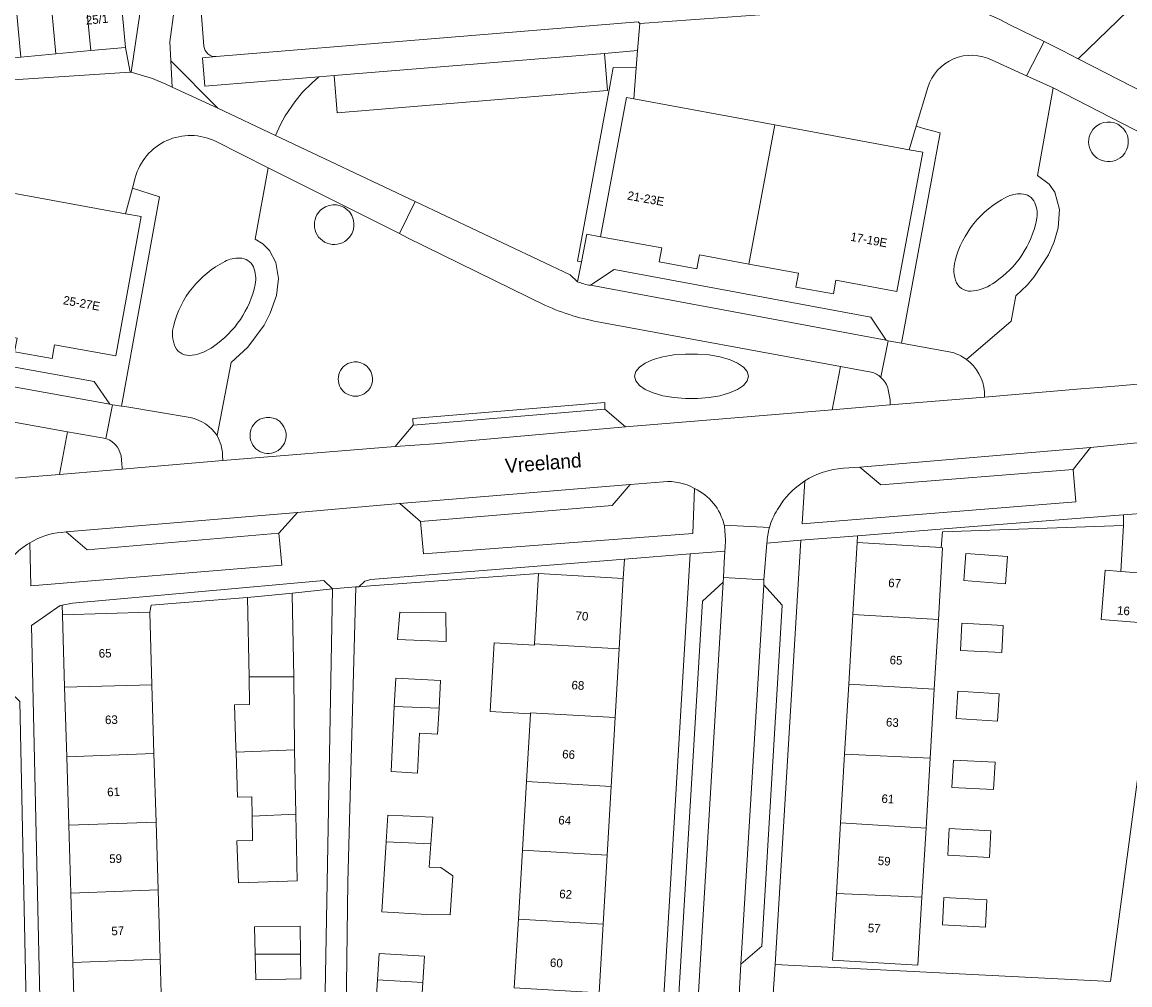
# Model space of a CAD drawing. Header units: metres. Extents: x 151448 to 154749, y 463108 to 465296.
# Tile 74 of 256: x 152717 to 152814, y 463846 to 463931. Entities that reach past the tile are written whole.
import ezdxf
from ezdxf.enums import TextEntityAlignment as Align

# ---------------------------------------------------------------- set-up
doc = ezdxf.new("R2010")
doc.units = ezdxf.units.M
for name, color, linetype, lineweight in [('B-PV-GR-BEPLANTING_CULTUUR_BODEMBEDEKKER-GV', 253, 'Continuous', 9), ('B-PV-GR-BEPLANTING_CULTUUR_BOSPLANTSOEN-GV', 253, 'Continuous', 9), ('B-PV-OG-BEBOUWING-GV', 1, 'Continuous', 9), ('B-PV-OG-BEBOUWING-T18', 2, 'Continuous', 9), ('B-PV-OG-TERREIN_BEGROEID-GV', 253, 'Continuous', 9), ('B-PV-OG-TERREIN_ERF-GV', 253, 'Continuous', 9), ('B-PV-OG-TOPOGRAFIE-T18', 2, 'Continuous', 9), ('B-PV-VH-GESLOTENVERHARDING_ASFALT-GV', 253, 'Continuous', 9), ('B-PV-VH-GESLOTENVERHARDING_BETON-GV', 253, 'Continuous', 9), ('B-PV-VH-OPENVERHARDING_BETONSTRAATSTEEN-GV', 253, 'Continuous', 9), ('B-PV-VH-OPENVERHARDING_STRAATBAKSTEEN-GV', 253, 'Continuous', 9), ('B-PV-VH-OPENVERHARDING_TEGEL-GV', 253, 'Continuous', 9)]:
    doc.layers.add(name, color=color, linetype=linetype, lineweight=lineweight)
doc.styles.add('Drong', font='txt', dxfattribs={"height": 1.8})

msp = doc.modelspace()

# ---------------------------------------------------------------- linework, layer by layer
at = {"layer": 'B-PV-GR-BEPLANTING_CULTUUR_BODEMBEDEKKER-GV'}
for points in [[(152802.738, 463915.3, 0.214627), (152798.278, 463909.734)], [(152804.054, 463915.595, 0.128438), (152802.738, 463915.3)], [(152805.242, 463914.822, 0.287083), (152804.054, 463915.595)], [(152805.397, 463913.295, 0.146062), (152805.242, 463914.822)], [(152801.765, 463907.877, 0.191173), (152805.397, 463913.295)], [(152734.483, 463909.685, 0.214846), (152730.023, 463904.119)], [(152735.799, 463909.98, 0.128438), (152734.483, 463909.685)], [(152736.987, 463909.208, 0.286602), (152735.799, 463909.98)], [(152798.278, 463909.734, 0.168203), (152798.394, 463907.831)], [(152737.142, 463907.68, 0.145902), (152736.987, 463909.208)], [(152733.51, 463902.262, 0.191173), (152737.142, 463907.68)], [(152798.394, 463907.831, 0.325757), (152799.88, 463907.107)], [(152799.88, 463907.107, 0.120021), (152801.765, 463907.877)], [(152730.023, 463904.119, 0.168139), (152730.139, 463902.216)], [(152730.139, 463902.216, 0.325757), (152731.625, 463901.492)], [(152731.625, 463901.492, 0.120021), (152733.51, 463902.262)]]:
    msp.add_lwpolyline(points, format="xyb", dxfattribs=at)
at = {"layer": 'B-PV-GR-BEPLANTING_CULTUUR_BODEMBEDEKKER-GV', "flags": 128}
for points in [[(152812.973, 463887.558), (152799.868, 463886.539), (152789.759, 463885.724), (152789.723, 463885.12), (152797.06, 463884.685), (152797.186, 463886.05), (152812.981, 463886.628)], [(152746.519, 463881.296), (152747.223, 463881.348), (152761.894, 463882.413), (152769.296, 463881.98), (152769.396, 463883.682), (152747.231, 463881.903), (152746.707, 463881.761), (152746.192, 463881.272)], [(152720.3, 463878.805), (152727.924, 463879.035), (152728.055, 463879.663), (152736.463, 463880.323), (152740.409, 463880.7), (152743.882, 463881.069), (152743.129, 463881.813), (152721.194, 463879.837), (152720.274, 463879.656)]]:
    msp.add_lwpolyline(points, close=True, dxfattribs=at)
at = {"layer": 'B-PV-GR-BEPLANTING_CULTUUR_BOSPLANTSOEN-GV', "flags": 128}
for points in [[(152732.357, 463932.28), (152732.662, 463928.503)], [(152732.662, 463928.503), (152732.357, 463932.28)], [(152733.741, 463927.587), (152770.579, 463930.615), (152770.584, 463930.615), (152770.724, 463930.475), (152794.911, 463932.228), (152795.148, 463932.241), (152795.385, 463932.25), (152795.622, 463932.256), (152795.86, 463932.258), (152796.097, 463932.256), (152796.334, 463932.25), (152796.617, 463932.238), (152796.899, 463932.221), (152797.181, 463932.198), (152797.462, 463932.17), (152797.743, 463932.136), (152798.023, 463932.097)], [(152730.073, 463931.676), (152729.678, 463928.883), (152729.763, 463927.22), (152733.886, 463923.078), (152738.904, 463920.703), (152739.352, 463921.666), (152739.765, 463922.414), (152740.596, 463923.644), (152741.285, 463924.473), (152742.105, 463925.303), (152742.701, 463925.815), (152732.747, 463924.997), (152732.542, 463927.488), (152733.741, 463927.587)]]:
    msp.add_lwpolyline(points, dxfattribs=at)
at = {"layer": 'B-PV-GR-BEPLANTING_CULTUUR_BOSPLANTSOEN-GV'}
for points in [[(152732.662, 463928.503, 0.413517), (152733.741, 463927.587)], [(152733.741, 463927.587, -0.413517), (152732.662, 463928.503)]]:
    msp.add_lwpolyline(points, format="xyb", dxfattribs=at)
at = {"layer": 'B-PV-OG-BEBOUWING-GV', "flags": 128}
for points in [[(152719.731, 463927.816), (152719.165, 463933.809), (152716.117, 463933.521), (152716.683, 463927.528)], [(152722.779, 463928.103), (152722.213, 463934.097), (152719.165, 463933.809), (152719.731, 463927.816)], [(152722.779, 463928.103), (152725.814, 463928.39), (152725.263, 463934.385), (152722.213, 463934.097)], [(152770.226, 463923.9), (152769.582, 463924.019), (152767.311, 463911.836), (152772.65, 463910.863), (152772.428, 463909.664), (152775.719, 463909.055), (152775.941, 463910.253), (152780.263, 463909.452), (152782.518, 463921.623)], [(152780.263, 463909.452), (152784.595, 463908.65), (152784.373, 463907.451), (152787.644, 463906.845), (152787.866, 463908.044), (152793.199, 463907.056), (152795.454, 463919.226), (152794.263, 463919.447), (152782.518, 463921.623)], [(152714.226, 463915.97), (152712.009, 463903.788), (152716.344, 463902.998), (152716.125, 463901.799), (152719.399, 463901.203), (152719.618, 463902.402), (152724.957, 463901.43), (152727.175, 463913.613), (152725.825, 463913.859)], [(152797.06, 463884.685), (152789.723, 463885.12), (152789.351, 463878.836), (152796.815, 463878.407), (152797.186, 463884.678)], [(152799.037, 463881.801), (152802.668, 463881.534), (152802.843, 463883.917), (152799.212, 463884.184)], [(152768.937, 463875.84), (152769.296, 463881.98), (152761.894, 463882.413), (152761.534, 463876.274)], [(152815.39, 463882.401), (152812.747, 463882.609), (152811.375, 463882.717), (152811.034, 463878.401), (152815.049, 463878.084)], [(152740.508, 463873.393), (152740.381, 463880.591), (152740.409, 463880.7), (152736.463, 463880.323), (152736.602, 463873.391)], [(152728.115, 463872.707), (152727.924, 463879.035), (152720.3, 463878.805), (152720.491, 463872.478)], [(152749.579, 463876.644), (152753.822, 463876.481), (152753.796, 463878.994), (152749.769, 463879.049)], [(152788.991, 463872.75), (152796.455, 463872.329), (152796.815, 463878.407), (152789.351, 463878.836)], [(152798.857, 463878.07), (152798.736, 463875.704), (152802.355, 463875.519), (152802.475, 463877.886)], [(152768.585, 463869.83), (152768.937, 463875.84), (152761.534, 463876.274), (152761.527, 463876.159), (152758.023, 463876.364), (152757.672, 463870.378), (152761.176, 463870.173), (152761.181, 463870.263)], [(152740.508, 463873.393), (152736.602, 463873.391), (152736.651, 463870.971), (152735.332, 463870.943), (152735.457, 463867.203), (152735.467, 463866.814), (152740.562, 463867.005), (152740.586, 463867.293)], [(152753.196, 463870.671), (152753.335, 463873.082), (152749.416, 463873.272), (152749.293, 463870.799)], [(152788.629, 463866.644), (152796.097, 463866.286), (152796.455, 463872.329), (152788.991, 463872.75)], [(152720.674, 463866.403), (152728.297, 463866.685), (152728.115, 463872.707), (152720.491, 463872.478)], [(152798.357, 463869.764), (152801.972, 463869.526), (152802.129, 463871.9), (152798.514, 463872.138)], [(152749.293, 463870.799), (152749.009, 463865.117), (152751.307, 463864.974), (152751.483, 463868.459), (152753.064, 463868.379), (152753.196, 463870.671)], [(152768.233, 463863.819), (152768.585, 463869.83), (152761.181, 463870.263), (152761.176, 463870.173), (152760.829, 463864.253)], [(152736.875, 463861.229), (152740.688, 463861.387), (152740.562, 463867.005), (152735.467, 463866.814), (152735.6, 463862.883), (152736.852, 463862.909)], [(152728.297, 463866.685), (152720.674, 463866.403), (152720.855, 463860.437), (152728.478, 463860.708)], [(152796.097, 463866.286), (152788.629, 463866.644), (152788.273, 463860.633), (152795.735, 463860.168)], [(152801.77, 463865.931), (152798.13, 463866.126), (152798.003, 463863.736), (152801.642, 463863.541)], [(152767.882, 463857.809), (152768.233, 463863.819), (152760.829, 463864.253), (152760.478, 463858.242)], [(152736.875, 463861.229), (152736.905, 463859.101), (152735.543, 463859.065), (152735.691, 463855.389), (152740.818, 463855.573), (152740.688, 463861.387)], [(152752.488, 463858.815), (152752.647, 463861.148), (152748.728, 463861.311), (152748.583, 463858.985)], [(152728.478, 463860.708), (152720.855, 463860.437), (152721.034, 463854.497), (152728.657, 463854.78)], [(152787.909, 463854.474), (152795.379, 463854.148), (152795.735, 463860.168), (152788.273, 463860.633)], [(152801.408, 463859.933), (152797.757, 463860.13), (152797.631, 463857.801), (152801.282, 463857.604)], [(152748.583, 463858.985), (152748.201, 463852.877), (152752.132, 463852.635), (152754.159, 463852.607), (152754.403, 463856.013), (152753.349, 463856.742), (152752.349, 463856.77), (152752.488, 463858.815)], [(152767.53, 463851.798), (152767.882, 463857.809), (152760.478, 463858.242), (152760.126, 463852.232)], [(152728.657, 463854.78), (152721.034, 463854.497), (152721.217, 463848.434), (152728.839, 463848.729)], [(152795.379, 463854.148), (152787.909, 463854.474), (152787.564, 463848.65), (152795.027, 463848.208)], [(152800.931, 463851.524), (152801.053, 463853.918), (152797.291, 463854.109), (152797.169, 463851.715)], [(152741.093, 463849.168), (152741.063, 463851.608), (152737.066, 463851.551), (152737.132, 463849.165)], [(152767.179, 463845.788), (152767.53, 463851.798), (152760.126, 463852.232), (152759.774, 463846.221)], [(152721.395, 463842.531), (152729.019, 463842.793), (152728.839, 463848.729), (152721.217, 463848.434)], [(152741.093, 463849.168), (152737.132, 463849.165), (152737.194, 463846.908), (152741.12, 463846.998)], [(152747.827, 463846.92), (152751.78, 463846.689), (152751.916, 463848.987), (152747.972, 463849.22)], [(152751.78, 463846.689), (152747.827, 463846.92), (152747.685, 463844.635), (152751.644, 463844.391)]]:
    msp.add_lwpolyline(points, close=True, dxfattribs=at)
at = {"layer": 'B-PV-OG-TERREIN_BEGROEID-GV', "flags": 128}
for points in [[(152725.263, 463934.385), (152725.814, 463928.39), (152726.218, 463926.231), (152726.295, 463926.21), (152727.818, 463936.41)], [(152817.683, 463935.785), (152809.026, 463927.39), (152834.989, 463914.082), (152835.273, 463913.936)], [(152804.507, 463925.897), (152801.499, 463927.266)], [(152799.263, 463901.126), (152803.169, 463904.457), (152803.566, 463906.668), (152804.557, 463907.624), (152805.156, 463908.309), (152806.435, 463910.252), (152806.943, 463911.39), (152807.291, 463912.609), (152807.395, 463914.239), (152806.974, 463915.73), (152806.49, 463916.436), (152805.459, 463917.209), (152806.829, 463924.841), (152804.507, 463925.897)], [(152795.899, 463924.886), (152794.883, 463921.509), (152795.642, 463921.269), (152796.979, 463920.934), (152793.592, 463902.54), (152797.903, 463901.771)], [(152829.09, 463913.413), (152806.829, 463924.841), (152805.459, 463917.209), (152806.49, 463916.436), (152806.974, 463915.73), (152807.395, 463914.239), (152807.291, 463912.609), (152806.943, 463911.39), (152806.435, 463910.252), (152805.156, 463908.309), (152804.557, 463907.624), (152803.566, 463906.668), (152803.169, 463904.457), (152799.263, 463901.126)], [(152733.813, 463894.473), (152735.047, 463900.852), (152736.49, 463902.187), (152737.912, 463904.119), (152738.46, 463905.176), (152738.989, 463906.705), (152739.173, 463908.205), (152738.948, 463909.596), (152738.38, 463910.652), (152737.798, 463911.229), (152737.131, 463911.623), (152738.274, 463917.872), (152733.665, 463920.187)], [(152749.739, 463912.115), (152738.334, 463917.842), (152738.274, 463917.872), (152737.131, 463911.623), (152737.798, 463911.229), (152738.38, 463910.652), (152738.948, 463909.596), (152739.173, 463908.205), (152738.989, 463906.705), (152738.46, 463905.176), (152737.912, 463904.119), (152736.49, 463902.187), (152735.047, 463900.852), (152733.813, 463894.473)], [(152726.662, 463917.006), (152726.418, 463916.092), (152728.78, 463915.319), (152725.477, 463897.036)], [(152762.496, 463905.844), (152750.446, 463911.76), (152749.739, 463912.115)], [(152734.299, 463892.738), (152734.323, 463892.303), (152749.364, 463893.527), (152750.945, 463895.373), (152750.908, 463895.975), (152767.668, 463897.353), (152767.677, 463896.779), (152769.494, 463895.248), (152787.523, 463896.736), (152788.252, 463900.518), (152767.385, 463904.363)], [(152790.935, 463900.024), (152788.252, 463900.518), (152787.523, 463896.736), (152792.617, 463897.157), (152792.608, 463897.307), (152792.59, 463897.59), (152792.441, 463898.478)], [(152674.773, 463887.01), (152680.291, 463887.538), (152681.901, 463889.423), (152681.849, 463890.01), (152688.201, 463890.637), (152688.38, 463890.652), (152689.242, 463890.725), (152691.539, 463890.92), (152698.59, 463891.621), (152700.525, 463889.462), (152712.431, 463890.45), (152720.056, 463891.083), (152720.742, 463894.809), (152697.359, 463899.02), (152695.798, 463899.368)], [(152800.839, 463897.825), (152809.264, 463898.549), (152810.84, 463898.68), (152812.572, 463898.825), (152817.477, 463899.246)], [(152800.839, 463898.284), (152800.839, 463897.825)], [(152725.477, 463897.036), (152725.937, 463896.984), (152731.454, 463896.038)], [(152724.098, 463894.205), (152720.742, 463894.809), (152720.056, 463891.083), (152725.521, 463891.537), (152725.515, 463891.687), (152725.502, 463891.985), (152725.421, 463892.696), (152725.219, 463893.265)], [(152785.151, 463890.514), (152784.93, 463886.75), (152808.809, 463888.684), (152808.579, 463891.52), (152791.791, 463890.169), (152789.954, 463891.707), (152788.516, 463891.619)], [(152772.812, 463890.438), (152769.893, 463890.2), (152768.335, 463888.354), (152751.581, 463886.966), (152751.83, 463884.136), (152775.354, 463885.919), (152775.517, 463889.863)], [(152717.463, 463885.102), (152717.547, 463881.358), (152739.478, 463883.152), (152739.203, 463885.948), (152722.455, 463884.501), (152720.626, 463886.058), (152720.192, 463886.019)]]:
    msp.add_lwpolyline(points, dxfattribs=at)
for points in [[(152808.391, 463933.583), (152804.346, 463932.465), (152800.654, 463931.525), (152800.512, 463931.489), (152801.387, 463931.175), (152802.237, 463930.799), (152803.057, 463930.361), (152806.055, 463928.913), (152807.687, 463928.076), (152809.026, 463927.39), (152817.683, 463935.785), (152816.982, 463935.645), (152814.127, 463935.168)], [(152770.579, 463930.615), (152733.741, 463927.587), (152732.542, 463927.488), (152732.747, 463924.997), (152742.701, 463925.815), (152744.034, 463925.925), (152767.654, 463927.866), (152770.543, 463928.104), (152770.724, 463930.475), (152770.584, 463930.615)], [(152765.639, 463909.644), (152765.285, 463909.714), (152768.113, 463924.987), (152768.417, 463926.628), (152770.428, 463926.592), (152770.543, 463928.104), (152767.654, 463927.866), (152767.921, 463924.617), (152744.301, 463922.675), (152744.034, 463925.925), (152742.701, 463925.815), (152742.105, 463925.303), (152741.285, 463924.473), (152740.596, 463923.644), (152739.765, 463922.414), (152739.352, 463921.666), (152738.904, 463920.703), (152751.107, 463914.927), (152764.661, 463908.512), (152765.296, 463907.912)], [(152767.654, 463927.866), (152744.034, 463925.925), (152744.301, 463922.675), (152767.921, 463924.617)], [(152729.881, 463924.92), (152733.886, 463923.078), (152729.763, 463927.22)], [(152775.767, 463897.708), (152776.785, 463897.793), (152777.736, 463897.959), (152778.578, 463898.199), (152779.275, 463898.503), (152779.795, 463898.857), (152780.117, 463899.246), (152780.226, 463899.653), (152780.117, 463900.06), (152779.795, 463900.449), (152779.275, 463900.803), (152778.578, 463901.107), (152777.736, 463901.347), (152776.785, 463901.513), (152775.767, 463901.598), (152774.725, 463901.598), (152773.707, 463901.513), (152772.756, 463901.347), (152771.914, 463901.107), (152771.217, 463900.803), (152770.697, 463900.449), (152770.375, 463900.06), (152770.266, 463899.653), (152770.375, 463899.246), (152770.697, 463898.857), (152771.217, 463898.503), (152771.914, 463898.199), (152772.756, 463897.959), (152773.707, 463897.793), (152774.725, 463897.708)], [(152775.767, 463897.708), (152774.725, 463897.708), (152773.707, 463897.793), (152772.756, 463897.959), (152771.914, 463898.199), (152771.217, 463898.503), (152770.697, 463898.857), (152770.375, 463899.246), (152770.266, 463899.653), (152770.375, 463900.06), (152770.697, 463900.449), (152771.217, 463900.803), (152771.914, 463901.107), (152772.756, 463901.347), (152773.707, 463901.513), (152774.725, 463901.598), (152775.767, 463901.598), (152776.785, 463901.513), (152777.736, 463901.347), (152778.578, 463901.107), (152779.275, 463900.803), (152779.795, 463900.449), (152780.117, 463900.06), (152780.226, 463899.653), (152780.117, 463899.246), (152779.795, 463898.857), (152779.275, 463898.503), (152778.578, 463898.199), (152777.736, 463897.959), (152776.785, 463897.793)]]:
    msp.add_lwpolyline(points, close=True, dxfattribs=at)
at = {"layer": 'B-PV-OG-TERREIN_BEGROEID-GV'}
for points in [[(152801.499, 463927.266, 0.467889), (152795.899, 463924.886)], [(152812.884, 463918.897, -1.075963), (152810.658, 463921.542)], [(152810.658, 463921.542, 1.075963), (152812.884, 463918.897)], [(152810.658, 463921.542, -0.929371), (152812.884, 463918.897)], [(152812.884, 463918.897, 0.929371), (152810.658, 463921.542)], [(152733.665, 463920.187, 0.47111), (152726.662, 463917.006)], [(152798.278, 463909.734, -0.214627), (152802.738, 463915.3)], [(152802.738, 463915.3, -0.128438), (152804.054, 463915.595)], [(152804.054, 463915.595, -0.287083), (152805.242, 463914.822)], [(152742.991, 463914.281, -0.979051), (152745.149, 463911.568)], [(152745.149, 463911.568, 0.979051), (152742.991, 463914.281)], [(152805.242, 463914.822, -0.146062), (152805.397, 463913.295)], [(152745.149, 463911.568, -1.021401), (152742.991, 463914.281)], [(152742.991, 463914.281, 1.021401), (152745.149, 463911.568)], [(152805.397, 463913.295, -0.191173), (152801.765, 463907.877)], [(152730.023, 463904.119, -0.214846), (152734.483, 463909.685)], [(152734.483, 463909.685, -0.128438), (152735.799, 463909.98)], [(152735.799, 463909.98, -0.286602), (152736.987, 463909.208)], [(152798.394, 463907.831, -0.168203), (152798.278, 463909.734)], [(152736.987, 463909.208, -0.145902), (152737.142, 463907.68)], [(152737.142, 463907.68, -0.191173), (152733.51, 463902.262)], [(152799.88, 463907.107, -0.325757), (152798.394, 463907.831)], [(152801.765, 463907.877, -0.120021), (152799.88, 463907.107)], [(152767.385, 463904.363, -0.064406), (152762.496, 463905.844)], [(152730.139, 463902.216, -0.168139), (152730.023, 463904.119)], [(152731.625, 463901.492, -0.325757), (152730.139, 463902.216)], [(152733.51, 463902.262, -0.120021), (152731.625, 463901.492)], [(152797.903, 463901.771, -0.096287), (152799.263, 463901.126)], [(152744.977, 463900.605, -0.994737), (152746.816, 463898.235)], [(152746.816, 463898.235, 0.994737), (152744.977, 463900.605)], [(152799.263, 463901.126, -0.217332), (152800.839, 463898.284)], [(152746.816, 463898.235, -1.005672), (152744.977, 463900.605)], [(152744.977, 463900.605, 1.005672), (152746.816, 463898.235)], [(152791.798, 463899.554, 0.147974), (152790.935, 463900.024)], [(152792.441, 463898.478, 0.164591), (152791.798, 463899.554)], [(152731.454, 463896.038, -0.200353), (152733.813, 463894.473)], [(152737.28, 463895.722, -0.976593), (152739.312, 463893.307)], [(152739.312, 463893.307, 0.976593), (152737.28, 463895.722)], [(152739.312, 463893.307, -1.022922), (152737.28, 463895.722)], [(152737.28, 463895.722, 1.022922), (152739.312, 463893.307)], [(152724.658, 463893.932, 0.087579), (152724.098, 463894.205)], [(152733.813, 463894.473, -0.114052), (152734.299, 463892.738)], [(152725.219, 463893.265, 0.12275), (152724.658, 463893.932)], [(152788.516, 463891.619, 0.124465), (152785.151, 463890.514)], [(152775.517, 463889.863, 0.150499), (152772.812, 463890.438)], [(152720.192, 463886.019, 0.114675), (152717.463, 463885.102)]]:
    msp.add_lwpolyline(points, format="xyb", dxfattribs=at)
at = {"layer": 'B-PV-OG-TERREIN_ERF-GV', "flags": 128}
for points in [[(152815.049, 463878.084), (152811.034, 463878.401), (152811.375, 463882.717), (152812.747, 463882.609), (152812.981, 463886.628), (152797.186, 463886.05), (152797.06, 463884.685), (152797.186, 463884.678), (152796.815, 463878.407), (152796.455, 463872.329), (152796.097, 463866.286), (152795.735, 463860.168), (152795.379, 463854.148), (152795.027, 463848.208), (152787.564, 463848.65), (152787.909, 463854.474), (152788.273, 463860.633), (152788.629, 463866.644), (152788.991, 463872.75), (152789.351, 463878.836), (152789.723, 463885.12), (152789.759, 463885.724), (152784.797, 463885.324), (152782.552, 463848.249), (152811.841, 463846.776), (152816.593, 463882.306)], [(152759.774, 463846.221), (152760.126, 463852.232), (152760.478, 463858.242), (152760.829, 463864.253), (152761.176, 463870.173), (152757.672, 463870.378), (152758.023, 463876.364), (152761.527, 463876.159), (152761.534, 463876.274), (152761.894, 463882.413), (152747.223, 463881.348)], [(152744.455, 463795.55), (152744.74, 463817.285), (152745.241, 463855.443), (152745.942, 463881.254), (152743.882, 463881.069), (152742.765, 463818.553), (152718.941, 463818.024), (152718.971, 463816.445), (152742.765, 463816.968), (152742.769, 463780.171), (152744.87, 463780.171), (152744.916, 463777.529), (152745.165, 463777.537), (152745.263, 463774.337), (152732.773, 463773.951), (152732.722, 463775.601), (152723.414, 463775.256)], [(152742.765, 463818.553), (152743.882, 463881.069), (152740.409, 463880.7), (152740.381, 463880.591), (152740.508, 463873.393), (152740.586, 463867.293), (152740.562, 463867.005), (152740.688, 463861.387), (152740.818, 463855.573), (152735.691, 463855.389), (152735.543, 463859.065), (152736.905, 463859.101), (152736.875, 463861.229), (152736.852, 463862.909), (152735.6, 463862.883), (152735.467, 463866.814), (152735.457, 463867.203), (152735.332, 463870.943), (152736.651, 463870.971), (152736.602, 463873.391), (152736.463, 463880.323), (152728.055, 463879.663), (152727.924, 463879.035), (152728.115, 463872.707), (152728.297, 463866.685), (152728.478, 463860.708), (152728.657, 463854.78), (152728.839, 463848.729), (152729.019, 463842.793)], [(152747.223, 463881.348), (152746.519, 463881.296), (152746.192, 463881.272), (152745.942, 463881.254), (152745.241, 463855.443), (152744.74, 463817.285), (152744.455, 463795.55)], [(152721.395, 463842.531), (152721.217, 463848.434), (152721.034, 463854.497), (152720.855, 463860.437), (152720.674, 463866.403), (152720.491, 463872.478), (152720.3, 463878.805), (152720.274, 463879.656), (152720.113, 463879.624), (152717.611, 463877.879), (152718.941, 463818.024)]]:
    msp.add_lwpolyline(points, dxfattribs=at)
for points in [[(152767.53, 463851.798), (152767.179, 463845.788), (152766.827, 463839.778), (152766.475, 463833.767), (152766.124, 463827.757), (152765.772, 463821.746), (152765.42, 463815.736), (152765.069, 463809.725), (152764.717, 463803.715), (152764.365, 463797.705), (152764.006, 463791.565), (152769.613, 463791.237), (152775.125, 463884.142), (152769.396, 463883.682), (152769.296, 463881.98), (152768.937, 463875.84), (152768.585, 463869.83), (152768.233, 463863.819), (152767.882, 463857.809)], [(152799.037, 463881.801), (152799.212, 463884.184), (152802.843, 463883.917), (152802.668, 463881.534)], [(152749.579, 463876.644), (152749.769, 463879.049), (152753.796, 463878.994), (152753.822, 463876.481)], [(152798.857, 463878.07), (152802.475, 463877.886), (152802.355, 463875.519), (152798.736, 463875.704)], [(152753.196, 463870.671), (152753.064, 463868.379), (152751.483, 463868.459), (152751.307, 463864.974), (152749.009, 463865.117), (152749.293, 463870.799), (152749.416, 463873.272), (152753.335, 463873.082)], [(152798.357, 463869.764), (152798.514, 463872.138), (152802.129, 463871.9), (152801.972, 463869.526)], [(152801.77, 463865.931), (152801.642, 463863.541), (152798.003, 463863.736), (152798.13, 463866.126)], [(152748.201, 463852.877), (152748.583, 463858.985), (152748.728, 463861.311), (152752.647, 463861.148), (152752.488, 463858.815), (152752.349, 463856.77), (152753.349, 463856.742), (152754.403, 463856.013), (152754.159, 463852.607), (152752.132, 463852.635)], [(152801.408, 463859.933), (152801.282, 463857.604), (152797.631, 463857.801), (152797.757, 463860.13)], [(152800.931, 463851.524), (152797.169, 463851.715), (152797.291, 463854.109), (152801.053, 463853.918)], [(152737.132, 463849.165), (152737.066, 463851.551), (152741.063, 463851.608), (152741.093, 463849.168), (152741.12, 463846.998), (152737.194, 463846.908)], [(152747.972, 463849.22), (152751.916, 463848.987), (152751.78, 463846.689), (152751.644, 463844.391), (152747.685, 463844.635), (152747.827, 463846.92)]]:
    msp.add_lwpolyline(points, close=True, dxfattribs=at)
at = {"layer": 'B-PV-VH-GESLOTENVERHARDING_ASFALT-GV', "flags": 128}
msp.add_lwpolyline([(152806.055, 463928.913), (152804.507, 463925.897), (152806.829, 463924.841), (152829.09, 463913.413), (152829.831, 463913.032), (152833.065, 463911.372), (152833.511, 463911.141), (152833.97, 463910.935), (152834.44, 463910.756), (152861.429, 463905.51), (152862.058, 463908.587), (152836.417, 463913.307), (152835.98, 463913.388), (152835.218, 463913.653), (152835.273, 463913.936), (152834.989, 463914.082), (152809.026, 463927.39), (152807.687, 463928.076)], close=True, dxfattribs=at)
for points in [[(152765.296, 463907.912), (152764.661, 463908.512), (152751.107, 463914.927), (152749.739, 463912.115)], [(152749.739, 463912.115), (152750.446, 463911.76), (152762.496, 463905.844)], [(152791.798, 463899.554), (152791.8, 463899.566), (152792.44, 463902.757), (152792.262, 463902.812), (152766.423, 463907.601)], [(152767.385, 463904.363), (152788.252, 463900.518), (152790.935, 463900.024)], [(152695.798, 463899.368), (152697.359, 463899.02), (152720.742, 463894.809), (152724.098, 463894.205), (152724.674, 463897.169), (152724.439, 463897.222), (152698.575, 463901.866), (152697.049, 463902.124)]]:
    msp.add_lwpolyline(points, dxfattribs=at)
at = {"layer": 'B-PV-VH-GESLOTENVERHARDING_ASFALT-GV'}
for points in [[(152766.423, 463907.601, -0.061215), (152765.296, 463907.912)], [(152762.496, 463905.844, 0.064406), (152767.385, 463904.363)], [(152790.935, 463900.024, -0.147974), (152791.798, 463899.554)]]:
    msp.add_lwpolyline(points, format="xyb", dxfattribs=at)
at = {"layer": 'B-PV-VH-GESLOTENVERHARDING_BETON-GV', "flags": 128}
for points in [[(152794.911, 463932.228), (152770.724, 463930.475), (152770.543, 463928.104), (152770.428, 463926.592), (152770.226, 463923.9), (152782.518, 463921.623), (152794.263, 463919.447), (152794.883, 463921.509), (152795.899, 463924.886)], [(152804.507, 463925.897), (152806.055, 463928.913), (152803.057, 463930.361), (152802.237, 463930.799)], [(152801.499, 463927.266), (152804.507, 463925.897)], [(152738.334, 463917.842), (152749.739, 463912.115), (152751.107, 463914.927), (152738.904, 463920.703), (152733.886, 463923.078), (152729.881, 463924.92), (152729.339, 463925.169), (152728.179, 463925.684), (152726.295, 463926.21), (152726.218, 463926.231), (152704.403, 463924.8), (152701.9, 463924.547), (152701.93, 463924.18), (152702.238, 463920.44), (152702.284, 463919.882), (152702.428, 463918.117), (152714.226, 463915.97), (152725.825, 463913.859), (152726.418, 463916.092), (152726.662, 463917.006)], [(152733.665, 463920.187), (152738.274, 463917.872), (152738.334, 463917.842)]]:
    msp.add_lwpolyline(points, dxfattribs=at)
at = {"layer": 'B-PV-VH-GESLOTENVERHARDING_BETON-GV'}
for points in [[(152795.899, 463924.886, -0.467889), (152801.499, 463927.266)], [(152726.662, 463917.006, -0.47111), (152733.665, 463920.187)]]:
    msp.add_lwpolyline(points, format="xyb", dxfattribs=at)
at = {"layer": 'B-PV-VH-OPENVERHARDING_BETONSTRAATSTEEN-GV', "flags": 128}
for points in [[(152730.483, 463934.48), (152731.686, 463942.685), (152727.779, 463942.256), (152727.818, 463936.41), (152726.295, 463926.21), (152728.179, 463925.684), (152729.339, 463925.169), (152729.881, 463924.92), (152729.763, 463927.22), (152729.678, 463928.883), (152730.073, 463931.676), (152730.283, 463933.112)], [(152716.683, 463927.528), (152713.636, 463927.24), (152710.588, 463926.952), (152707.54, 463926.664), (152704.469, 463926.374), (152704.317, 463926.195), (152704.403, 463924.8), (152726.218, 463926.231), (152725.814, 463928.39), (152722.779, 463928.103), (152719.731, 463927.816)], [(152766.423, 463907.601), (152792.262, 463902.812), (152790.906, 463904.825), (152768.486, 463908.978)], [(152698.575, 463901.866), (152724.439, 463897.222), (152723.07, 463899.194), (152700.592, 463903.259)], [(152750.945, 463895.373), (152749.364, 463893.527), (152752.801, 463893.76), (152769.494, 463895.248), (152767.677, 463896.779)], [(152808.579, 463891.52), (152810.109, 463893.417), (152789.954, 463891.707), (152791.791, 463890.169)], [(152751.581, 463886.966), (152768.335, 463888.354), (152769.893, 463890.2), (152749.767, 463888.525)], [(152720.626, 463886.058), (152722.455, 463884.501), (152739.203, 463885.948), (152740.823, 463887.76)], [(152772.962, 463797.397), (152778.014, 463881.678), (152776.197, 463880.001), (152771.34, 463799.209)], [(152781.565, 463881.435), (152779.557, 463848.276), (152781.399, 463849.849), (152783.178, 463879.657)], [(152715.925, 463817.96), (152717.65, 463819.761), (152716.58, 463871.229), (152714.779, 463872.951)]]:
    msp.add_lwpolyline(points, close=True, dxfattribs=at)
at = {"layer": 'B-PV-VH-OPENVERHARDING_STRAATBAKSTEEN-GV', "flags": 128}
for points in [[(152766.423, 463907.601), (152768.486, 463908.978), (152790.906, 463904.825), (152792.262, 463902.812), (152792.44, 463902.757), (152793.592, 463902.54), (152796.979, 463920.934), (152795.642, 463921.269), (152794.883, 463921.509), (152794.263, 463919.447)], [(152794.263, 463919.447), (152795.454, 463919.226), (152793.199, 463907.056), (152787.866, 463908.044), (152787.644, 463906.845), (152784.373, 463907.451), (152784.595, 463908.65), (152780.263, 463909.452), (152775.941, 463910.253), (152775.719, 463909.055), (152772.428, 463909.664), (152772.65, 463910.863), (152767.311, 463911.836), (152766.118, 463912.062), (152765.639, 463909.644), (152765.296, 463907.912)], [(152797.903, 463901.771), (152793.592, 463902.54), (152792.44, 463902.757), (152791.8, 463899.566), (152791.798, 463899.554)], [(152788.516, 463891.619), (152789.954, 463891.707), (152810.109, 463893.417), (152817.98, 463894.206), (152838.278, 463895.891), (152837.9, 463900.898), (152817.477, 463899.246), (152812.572, 463898.825), (152810.84, 463898.68), (152809.264, 463898.549), (152800.839, 463897.825)], [(152792.441, 463898.478), (152792.59, 463897.59), (152792.608, 463897.307), (152792.617, 463897.157)], [(152792.617, 463897.157), (152800.839, 463897.825), (152800.839, 463898.284)], [(152800.839, 463897.825), (152792.617, 463897.157), (152787.523, 463896.736), (152769.494, 463895.248), (152752.801, 463893.76), (152749.364, 463893.527), (152734.323, 463892.303), (152725.521, 463891.537), (152720.056, 463891.083), (152712.431, 463890.45), (152700.525, 463889.462), (152680.291, 463887.538), (152674.773, 463887.01), (152666.47, 463886.212), (152662.2, 463885.819), (152657.551, 463885.392), (152658.014, 463880.309), (152658.371, 463880.333), (152678.53, 463882.312), (152681.413, 463882.591), (152700.971, 463884.483), (152705.32, 463884.89)], [(152724.674, 463897.169), (152724.098, 463894.205)], [(152731.454, 463896.038), (152725.937, 463896.984), (152725.477, 463897.036), (152724.674, 463897.169)], [(152789.759, 463885.724), (152799.868, 463886.539), (152812.973, 463887.558), (152815.237, 463887.722), (152839.529, 463889.82), (152840.813, 463889.93), (152843.526, 463890.164), (152846.562, 463890.427), (152846.598, 463890.775), (152846.954, 463893.641), (152844.832, 463896.409), (152844.294, 463896.373), (152843.706, 463891.534), (152819.991, 463889.662), (152819.842, 463892.649), (152817.98, 463894.206), (152810.109, 463893.417), (152808.579, 463891.52), (152808.809, 463888.684), (152784.93, 463886.75), (152785.151, 463890.514)], [(152725.219, 463893.265), (152725.421, 463892.696), (152725.502, 463891.985), (152725.515, 463891.687), (152725.521, 463891.537), (152734.323, 463892.303), (152734.299, 463892.738)], [(152720.192, 463886.019), (152720.626, 463886.058), (152740.823, 463887.76), (152749.752, 463888.538), (152749.767, 463888.525), (152769.893, 463890.2), (152772.812, 463890.438)], [(152775.517, 463889.863), (152775.354, 463885.919), (152751.83, 463884.136), (152751.581, 463886.966), (152749.767, 463888.525), (152749.752, 463888.538), (152740.823, 463887.76), (152739.203, 463885.948), (152739.478, 463883.152), (152717.547, 463881.358), (152717.463, 463885.102)], [(152724.14, 463750.911), (152723.561, 463773.822), (152723.414, 463775.256), (152719.819, 463775.128), (152718.971, 463816.445), (152718.941, 463818.024), (152717.611, 463877.879), (152720.113, 463879.624), (152720.274, 463879.656), (152721.194, 463879.837), (152743.129, 463881.813), (152743.882, 463881.069), (152745.942, 463881.254), (152746.192, 463881.272), (152746.707, 463881.761), (152747.231, 463881.903), (152769.396, 463883.682), (152775.125, 463884.142), (152778.16, 463884.386), (152778.177, 463884.699), (152778.213, 463885.347), (152778.123, 463886.593), (152778.108, 463886.648)], [(152782.063, 463886.435), (152778.108, 463886.648), (152778.123, 463886.593), (152778.213, 463885.347), (152778.177, 463884.699), (152778.16, 463884.386), (152778.104, 463883.375), (152778.05, 463882.084)], [(152778.108, 463886.648), (152782.063, 463886.435)], [(152778.671, 463783.737), (152778.766, 463785.328), (152782.413, 463846.149), (152782.552, 463848.249), (152784.797, 463885.324), (152781.842, 463885.084), (152781.562, 463881.863), (152781.565, 463881.435), (152783.178, 463879.657), (152781.399, 463849.849), (152779.557, 463848.276), (152779.388, 463845.058), (152781, 463843.265), (152777.635, 463787.462), (152775.81, 463785.83), (152775.595, 463782.106), (152777.212, 463780.268), (152775.264, 463748.481), (152773.466, 463746.826), (152773.386, 463745.552), (152773.262, 463742.956), (152773.223, 463742.363), (152773.262, 463741.704)], [(152781.842, 463885.084), (152784.797, 463885.324), (152789.759, 463885.724)], [(152778.014, 463881.678), (152778.05, 463882.084), (152778.104, 463883.375), (152778.16, 463884.386), (152775.125, 463884.142), (152769.613, 463791.237), (152769.536, 463790.076), (152766.667, 463741.968), (152766.58, 463741.88), (152764.791, 463740.073), (152769.399, 463740.505)], [(152778.05, 463882.084), (152781.562, 463881.863), (152781.842, 463885.084)], [(152714.932, 463882.211), (152714.664, 463880.941), (152714.678, 463879.524), (152714.683, 463878.988), (152714.686, 463877.84), (152714.779, 463872.951), (152716.58, 463871.229), (152717.65, 463819.761), (152715.925, 463817.96), (152715.976, 463816.034), (152717.751, 463814.337), (152718.569, 463775.345), (152717.172, 463773.859), (152721.571, 463773.921), (152721.722, 463768.321), (152718.719, 463768.285), (152718.904, 463759.401), (152722.01, 463759.438), (152722.182, 463752.744), (152720.339, 463750.852), (152724.14, 463750.911)], [(152769.667, 463741.851), (152769.658, 463742.37), (152768.06, 463744.053), (152770.587, 463786.371), (152772.373, 463787.968), (152772.962, 463797.397), (152771.34, 463799.209), (152776.197, 463880.001), (152778.014, 463881.678)]]:
    msp.add_lwpolyline(points, dxfattribs=at)
for points in [[(152712.009, 463903.788), (152707.681, 463904.576), (152707.463, 463903.376), (152704.169, 463903.976), (152704.388, 463905.175), (152699.065, 463906.128), (152697.835, 463906.347), (152697.248, 463903.121), (152697.049, 463902.124), (152698.575, 463901.866), (152700.592, 463903.259), (152723.07, 463899.194), (152724.439, 463897.222), (152724.674, 463897.169), (152725.477, 463897.036), (152728.78, 463915.319), (152726.418, 463916.092), (152725.825, 463913.859), (152727.175, 463913.613), (152724.957, 463901.43), (152719.618, 463902.402), (152719.399, 463901.203), (152716.125, 463901.799), (152716.344, 463902.998)], [(152750.945, 463895.373), (152767.677, 463896.779), (152767.668, 463897.353), (152750.908, 463895.975)], [(152779.557, 463848.276), (152781.565, 463881.435), (152781.562, 463881.863), (152778.05, 463882.084), (152778.014, 463881.678), (152772.962, 463797.397), (152772.373, 463787.968), (152769.961, 463747.009), (152773.466, 463746.826), (152775.595, 463782.106), (152775.81, 463785.83), (152779.388, 463845.058)]]:
    msp.add_lwpolyline(points, close=True, dxfattribs=at)
at = {"layer": 'B-PV-VH-OPENVERHARDING_STRAATBAKSTEEN-GV'}
for points in [[(152765.296, 463907.912, 0.061215), (152766.423, 463907.601)], [(152799.263, 463901.126, 0.096287), (152797.903, 463901.771)], [(152800.839, 463898.284, 0.217332), (152799.263, 463901.126)], [(152791.798, 463899.554, -0.164591), (152792.441, 463898.478)], [(152733.813, 463894.473, 0.200353), (152731.454, 463896.038)], [(152724.098, 463894.205, -0.087579), (152724.658, 463893.932)], [(152734.299, 463892.738, 0.114052), (152733.813, 463894.473)], [(152724.658, 463893.932, -0.12275), (152725.219, 463893.265)], [(152785.151, 463890.514, -0.124465), (152788.516, 463891.619)], [(152772.812, 463890.438, -0.150499), (152775.517, 463889.863)], [(152782.753, 463888.002, -0.12219), (152785.151, 463890.514)], [(152785.151, 463890.514, 0.12219), (152782.753, 463888.002)], [(152778.108, 463886.648, 0.224252), (152775.517, 463889.863)], [(152775.517, 463889.863, -0.224252), (152778.108, 463886.648)], [(152782.063, 463886.435, -0.07033), (152782.753, 463888.002)], [(152782.753, 463888.002, 0.07033), (152782.063, 463886.435)], [(152782.063, 463886.435, 0.055601), (152781.842, 463885.084)], [(152781.842, 463885.084, -0.055601), (152782.063, 463886.435)], [(152717.463, 463885.102, -0.114675), (152720.192, 463886.019)], [(152717.463, 463885.102, 0.175958), (152714.932, 463882.211)], [(152714.932, 463882.211, -0.175958), (152717.463, 463885.102)]]:
    msp.add_lwpolyline(points, format="xyb", dxfattribs=at)
at = {"layer": 'B-PV-VH-OPENVERHARDING_TEGEL-GV', "flags": 128}
msp.add_lwpolyline([(152767.311, 463911.836), (152769.582, 463924.019), (152770.226, 463923.9), (152770.428, 463926.592), (152768.417, 463926.628), (152768.113, 463924.987), (152765.285, 463909.714), (152765.639, 463909.644), (152766.118, 463912.062)], close=True, dxfattribs=at)
for points in [[(152815.237, 463887.722), (152812.973, 463887.558), (152812.981, 463886.628), (152812.747, 463882.609), (152815.39, 463882.401)], [(152816.593, 463882.306), (152811.841, 463846.776), (152782.552, 463848.249), (152782.413, 463846.149)]]:
    msp.add_lwpolyline(points, dxfattribs=at)

# ---------------------------------------------------------------- texts
at = {"layer": 'B-PV-OG-BEBOUWING-T18', "style": 'Drong'}
for s, rotation, p in [('25/1', 5.3, (152723.32, 463930.85)), ('21-23E', 349.7, (152771.258, 463915.183)), ('17-19E', 349.5, (152790.747, 463911.578)), ('25-27E', 349.7, (152721.979, 463906.038)), ('67', 356.6, (152792.996, 463881.586)), ('16', 355.5, (152812.984, 463879.173)), ('70', 356.6, (152765.683, 463878.708)), ('65', 1.7, (152724.03, 463875.454)), ('65', 356.6, (152793.122, 463874.847)), ('68', 356.6, (152765.329, 463872.655)), ('63', 1.7, (152724.578, 463869.646)), ('63', 356.6, (152792.8, 463869.417)), ('66', 356.7, (152764.518, 463866.622)), ('61', 1.7, (152724.769, 463863.342)), ('61', 356.6, (152792.404, 463862.731)), ('64', 356.7, (152764.181, 463860.855)), ('59', 1.7, (152724.945, 463857.509)), ('59', 356.6, (152792.083, 463857.301)), ('62', 356.6, (152764.26, 463854.404)), ('57', 1.7, (152725.135, 463851.195)), ('57', 356.6, (152791.211, 463851.426)), ('60', 356.7, (152763.451, 463848.4))]:
    msp.add_text(s, height=0.75, rotation=rotation, dxfattribs=at).set_placement(p, align=Align.MIDDLE)
at = {"layer": 'B-PV-OG-TOPOGRAFIE-T18', "style": 'Drong'}
msp.add_text('Vreeland', height=1.25, rotation=4.5, dxfattribs=at).set_placement((152762.302, 463892.101), align=Align.MIDDLE)

doc.saveas('drawing.dxf')
